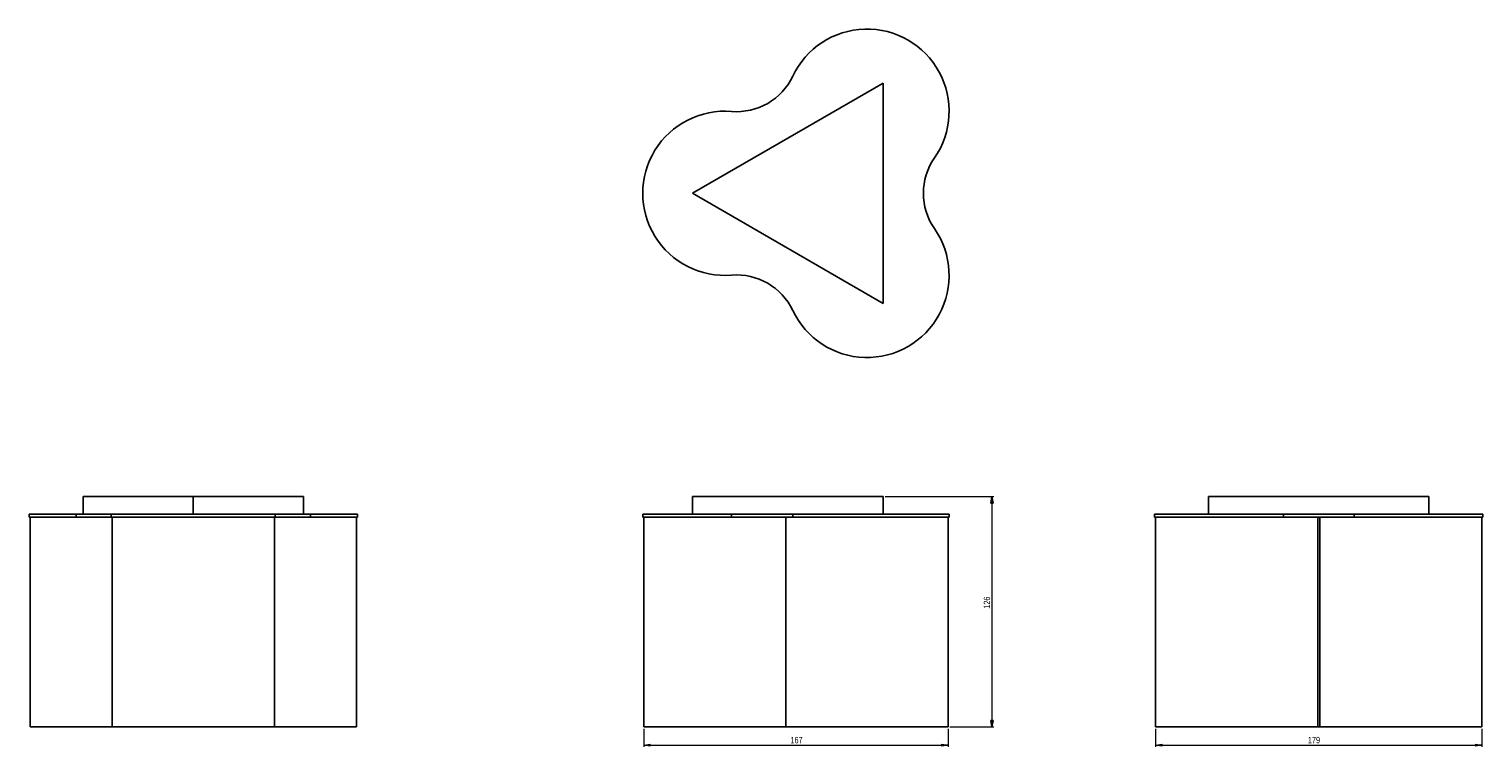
# Model space of a CAD drawing. Header units: millimetres. Extents: x 268 to 1065, y 310 to 704.
import ezdxf

# ---------------------------------------------------------------- set-up
doc = ezdxf.new("R2010")
doc.units = ezdxf.units.MM
doc.styles.add('SLDTEXTSTYLE0', font='TXT', dxfattribs={"width": 0.75})
doc.dimstyles.new('SLDDIMSTYLE0', dxfattribs={"dimtxt": 3.5, "dimasz": 3.556, "dimexe": 0, "dimexo": 0.0625, "dimgap": 0.875, "dimtad": 1, "dimdec": 0, "dimrnd": 1e-09, "dimzin": 12, "dimdsep": 46, "dimtxsty": 'SLDTEXTSTYLE0', "dimblk1": 'CLOSED', "dimblk2": 'CLOSED', "dimsah": 1, "dimcen": 0.09, "dimadec": 0, "dimazin": 3, "dimtfac": 1, "dimtdec": 0, "dimtofl": 0, "dimtmove": 0, "dimatfit": 3, "dimldrblk": 'CLOSED', "dimfxl": 0, "dimfrac": 2, "dimtolj": 1, "dimtzin": 12, "dimarcsym": 0})

# ---------------------------------------------------------------- blocks, each defined once
blk = doc.blocks.new('_Closed')
at = {"color": 0, "linetype": 'ByBlock', "lineweight": -2}
for p, q in [((-1, 0.166667), (0, 0)), ((-1, 0.166667), (-1, -0.166667)), ((0, 0), (-1, -0.166667)), ((0, 0), (-1, 0))]:
    blk.add_line(p, q, dxfattribs=at)
blk = doc.blocks.new('_D')
at = {"color": 7, "linetype": 'Continuous', "lineweight": 0}
for p, q in [((736.99, 447.68), (796.63, 447.68)), ((795.63, 447.68), (795.63, 321.48)), ((772.56, 321.48), (796.63, 321.48))]:
    blk.add_line(p, q, dxfattribs=at)
at = {"color": 7, "linetype": 'Continuous', "lineweight": 18, "xscale": 3.556, "yscale": 3.556}
for p, rotation in [((795.63, 447.68, 0.24), 90.0000000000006), ((795.63, 321.48, 0.24), 270.0000000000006)]:
    blk.add_blockref('_Closed', p, dxfattribs=dict(at, rotation=rotation))
at = {"color": 7, "linetype": 'Continuous', "lineweight": 18, "insert": (791.12, 386.21), "char_height": 3.5, "attachment_point": 1, "rotation": 90, "style": 'SLDTEXTSTYLE0'}
blk.add_mtext('126', dxfattribs=at)
blk = doc.blocks.new('_D_1')
at = {"color": 7, "linetype": 'Continuous', "lineweight": 0}
for p, q in [((604.71, 320.48), (604.71, 310.48)), ((771.56, 320.48), (771.56, 310.48)), ((604.71, 311.48), (771.56, 311.48))]:
    blk.add_line(p, q, dxfattribs=at)
at = {"color": 7, "linetype": 'Continuous', "lineweight": 18, "xscale": 3.556, "yscale": 3.556, "rotation": 180.0000000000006}
blk.add_blockref('_Closed', (604.71, 311.48, 0.24), dxfattribs=at)
at = {"color": 7, "linetype": 'Continuous', "lineweight": 18, "xscale": 3.556, "yscale": 3.556}
blk.add_blockref('_Closed', (771.56, 311.48, 0.24), dxfattribs=at)
at = {"color": 7, "linetype": 'Continuous', "lineweight": 18, "insert": (685.13, 315.99), "char_height": 3.5, "attachment_point": 1, "style": 'SLDTEXTSTYLE0'}
blk.add_mtext('167', dxfattribs=at)
blk = doc.blocks.new('_D_2')
at = {"color": 7, "linetype": 'Continuous', "lineweight": 0}
for p, q in [((885.31, 320.48), (885.31, 310.48)), ((1064.22, 320.48), (1064.22, 310.48)), ((885.31, 311.48), (1064.22, 311.48))]:
    blk.add_line(p, q, dxfattribs=at)
at = {"color": 7, "linetype": 'Continuous', "lineweight": 18, "xscale": 3.556, "yscale": 3.556, "rotation": 180.0000000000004}
blk.add_blockref('_Closed', (885.31, 311.48, 14.9), dxfattribs=at)
at = {"color": 7, "linetype": 'Continuous', "lineweight": 18, "xscale": 3.556, "yscale": 3.556}
blk.add_blockref('_Closed', (1064.22, 311.48, 14.9), dxfattribs=at)
at = {"color": 7, "linetype": 'Continuous', "lineweight": 18, "insert": (968.81, 315.99), "char_height": 3.5, "attachment_point": 1, "style": 'SLDTEXTSTYLE0'}
blk.add_mtext('179', dxfattribs=at)

msp = doc.modelspace()

# ---------------------------------------------------------------- linework, layer by layer
at = {"color": 7, "linetype": 'Continuous', "lineweight": 25}
for p, q in [((631.37, 613.91), (735.99, 674.31)), ((735.99, 674.31), (735.99, 553.51)), ((735.99, 553.51), (631.37, 613.91)), ((297.37, 437.98), (297.37, 447.68)), ((357.77, 447.68), (297.37, 447.68)), ((357.77, 437.98), (357.77, 447.68)), ((418.18, 447.68), (357.77, 447.68)), ((418.18, 437.98), (418.18, 447.68)), ((631.37, 437.98), (631.37, 447.68)), ((735.99, 447.68), (631.37, 447.68)), ((735.99, 437.98), (735.99, 447.68)), ((914.36, 437.98), (914.36, 447.68)), ((1035.16, 447.68), (914.36, 447.68)), ((1035.16, 437.98), (1035.16, 447.68)), ((267.77, 437.98), (267.77, 436.48)), ((293.54, 437.98), (267.77, 437.98)), ((293.54, 436.48), (267.77, 436.48)), ((268.32, 436.48), (268.32, 321.48)), ((293.54, 437.98), (293.54, 436.48)), ((312.77, 437.98), (293.54, 437.98)), ((312.77, 436.48), (293.54, 436.48)), ((312.77, 437.98), (312.77, 436.48)), ((402.77, 437.98), (312.77, 437.98)), ((402.77, 436.48), (312.77, 436.48)), ((313.33, 436.48), (313.33, 321.48)), ((402.23, 321.48), (402.23, 436.48)), ((402.77, 436.48), (402.77, 437.98)), ((422.01, 437.98), (402.77, 437.98)), ((422.01, 436.48), (402.77, 436.48)), ((422.01, 437.98), (422.01, 436.48)), ((447.77, 437.98), (422.01, 437.98)), ((447.77, 436.48), (422.01, 436.48)), ((447.23, 321.48), (447.23, 436.48)), ((447.77, 436.48), (447.77, 437.98)), ((604.17, 437.98), (604.17, 436.48)), ((652.85, 437.98), (604.17, 437.98)), ((652.85, 436.48), (604.17, 436.48)), ((604.71, 436.48), (604.71, 321.48)), ((652.85, 437.98), (652.85, 436.48)), ((686.43, 437.98), (652.85, 437.98)), ((686.43, 436.48), (652.85, 436.48)), ((682.66, 436.48), (682.66, 321.48)), ((686.43, 437.98), (686.43, 436.48)), ((772.11, 437.98), (686.43, 437.98)), ((772.11, 436.48), (686.43, 436.48)), ((771.56, 321.48), (771.56, 436.48)), ((772.11, 436.48), (772.11, 437.98)), ((884.76, 437.98), (884.76, 436.48)), ((955.38, 437.98), (884.76, 437.98)), ((955.38, 436.48), (884.76, 436.48)), ((885.31, 436.48), (885.31, 321.48)), ((955.38, 437.98), (955.38, 436.48)), ((994.15, 437.98), (955.38, 437.98)), ((994.15, 436.48), (955.38, 436.48)), ((974.21, 321.48), (974.21, 436.48)), ((975.32, 436.48), (975.32, 321.48)), ((994.15, 437.98), (994.15, 436.48)), ((1064.76, 437.98), (994.15, 437.98)), ((1064.76, 436.48), (994.15, 436.48)), ((1064.22, 321.48), (1064.22, 436.48)), ((1064.76, 436.48), (1064.76, 437.98)), ((313.33, 321.48), (268.32, 321.48)), ((322.54, 321.48), (313.33, 321.48)), ((402.23, 321.48), (322.54, 321.48)), ((443.87, 321.48), (402.23, 321.48)), ((447.23, 321.48), (443.87, 321.48)), ((682.66, 321.48), (604.71, 321.48)), ((710.15, 321.48), (682.66, 321.48)), ((771.56, 321.48), (710.15, 321.48)), ((974.21, 321.48), (885.31, 321.48)), ((975.32, 321.48), (974.21, 321.48)), ((1025.62, 321.48), (975.32, 321.48)), ((1064.22, 321.48), (1025.62, 321.48))]:
    msp.add_line(p, q, dxfattribs=at)
for centre, radius, start, end in [((727.11, 658.91), 45, 325.30485, 154.69543), ((655.64, 692.7), 34.06, 265.30485, 334.69479), ((649.17, 613.91), 45, 85.30485, 274.69543), ((792.11, 613.91), 34.06, 145.30485, 214.69479), ((727.11, 568.91), 45, 205.30485, 34.69543), ((655.64, 535.12), 34.06, 25.30485, 94.69479)]:
    msp.add_arc(centre, radius, start, end, dxfattribs=at)

# ---------------------------------------------------------------- dimensions: what is measured, and where the dimension line sits
at = {"color": 7, "linetype": 'Continuous', "lineweight": 18}
for base, p1, angle, picture, middle in [((795.63, 321.48), (735.99, 447.68), 90, '_D', (795.63, 390.09)), ((771.56, 311.48), (604.71, 321.48), 0, '_D_1', (689.01, 311.48))]:
    dim = msp.add_linear_dim(base=base, p1=p1, p2=(771.56, 321.48), angle=angle, dimstyle='SLDDIMSTYLE0', dxfattribs=at)
    dim.commit()
    dim.dimension.update_dxf_attribs({"geometry": picture, "text_midpoint": middle, "dimtype": 160})
dim = msp.add_linear_dim(base=(1064.22, 311.48), p1=(885.31, 321.48), p2=(1064.22, 321.48), dimstyle='SLDDIMSTYLE0', dxfattribs=at)
dim.commit()
dim.dimension.update_dxf_attribs({"geometry": '_D_2', "text_midpoint": (972.69, 311.48), "dimtype": 160})

doc.saveas('drawing.dxf')
